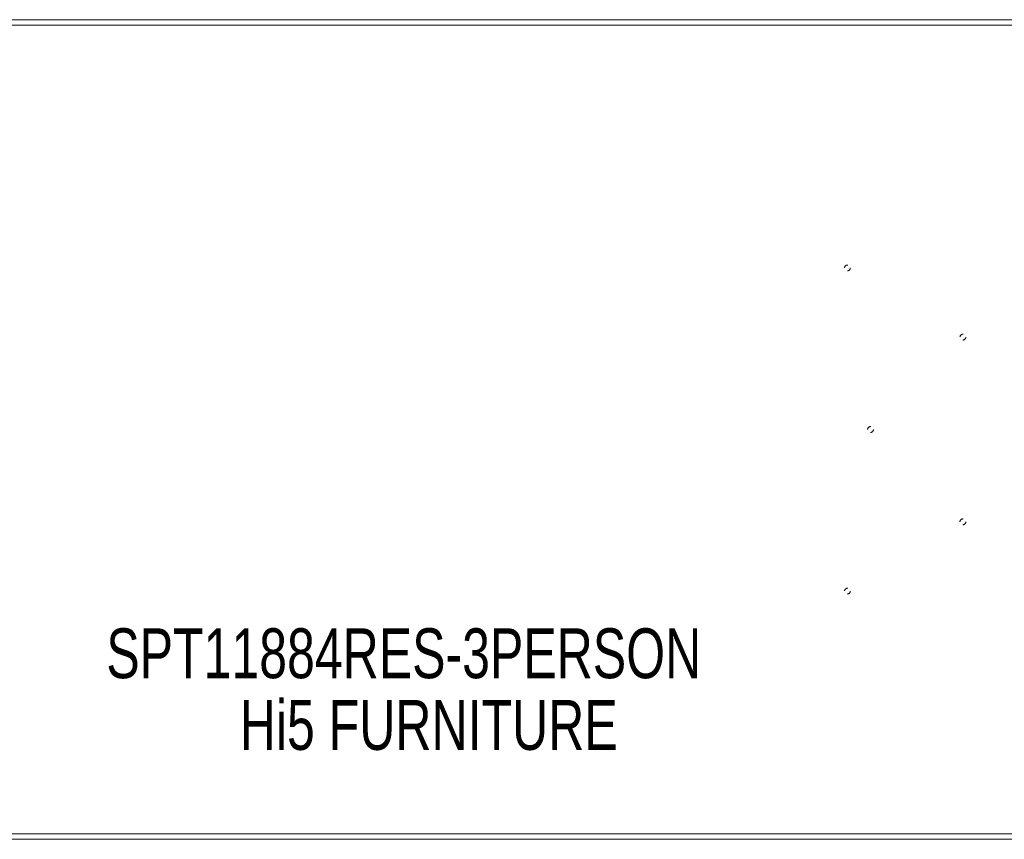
# Model space of a CAD drawing. Header units: inches. Extents: x 21.7 to 105.2, y 47.9 to 65.6.
# Tile 3 of 8: x 43 to 64.4, y 47.9 to 65.6. Entities that reach past the tile are written whole.
import ezdxf

# ---------------------------------------------------------------- set-up
doc = ezdxf.new("R2010")
doc.units = ezdxf.units.IN
doc.header["$MEASUREMENT"] = 0
doc.linetypes.add('SLD-Dashed', pattern=[0.075, 0.05, -0.025])
doc.linetypes.add('SLD-Solid', pattern=[0])
doc.layers.add('HI5-SYMBOLTEXT', color=5, linetype='SLD-Solid')
doc.styles.add('SLDTEXTSTYLE0', font='TXT', dxfattribs={"width": 0.75})

# ---------------------------------------------------------------- blocks, each defined once
blk = doc.blocks.new('SW_NOTE_0')
at = {"layer": 'HI5-SYMBOLTEXT', "color": 0, "char_height": 1.08, "attachment_point": 1, "style": 'SLDTEXTSTYLE0'}
for s, insert in [('SPT11884RES-3PERSON', (0, 1.392)), ('Hi5 FURNITURE', (2.89, -0.16))]:
    blk.add_mtext(s, dxfattribs=dict(at, insert=insert))

msp = doc.modelspace()

# ---------------------------------------------------------------- linework, layer by layer
at = {"color": 7, "linetype": 'SLD-Solid', "lineweight": 15}
for p, q in [((21.71, 65.601), (105.21, 65.601)), ((105.092, 65.483), (21.828, 65.483)), ((21.828, 65.483), (105.092, 65.483)), ((105.21, 47.851), (21.71, 47.851)), ((21.828, 47.969), (105.092, 47.969)), ((105.092, 47.969), (21.828, 47.969))]:
    msp.add_line(p, q, dxfattribs=at)
at = {"color": 7, "linetype": 'SLD-Dashed', "lineweight": 0}
for centre in [(60.96, 60.226), (63.46, 58.726), (61.46, 56.726), (63.46, 54.726), (60.96, 53.226)]:
    msp.add_circle(centre, 0.0625, dxfattribs=at)

# ---------------------------------------------------------------- block references
at = {"layer": 'HI5-SYMBOLTEXT', "color": 5}
msp.add_blockref('SW_NOTE_0', (44.91, 51.028), dxfattribs=at)

doc.saveas('drawing.dxf')
